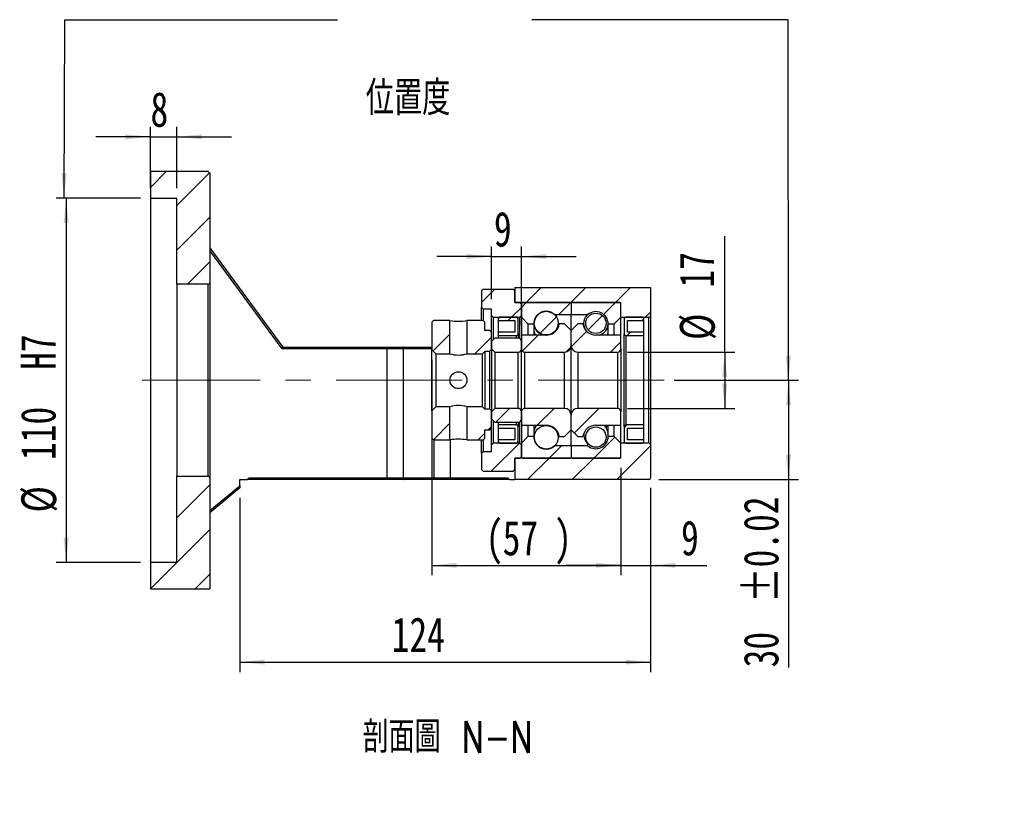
# Model space of a CAD drawing. Header units: millimetres. Extents: x 37 to 281, y 11 to 200.
# Tile 4 of 6: x 182 to 281, y 11 to 90. Entities that reach past the tile are written whole.
import ezdxf

# ---------------------------------------------------------------- set-up
doc = ezdxf.new("R2010")
doc.units = ezdxf.units.MM
doc.linetypes.add('CENTERX2', pattern=[20.32, 12.7, -2.54, 2.54, -2.54])
doc.layers.add('FORMAT', color=7, linetype='Continuous')
doc.styles.add('SLDTEXTSTYLE0', font='TXT', dxfattribs={"width": 0.75, "bigfont": 'bigfont'})
doc.styles.add('SLDTEXTSTYLE1', font='TXT', dxfattribs={"width": 0.75})
doc.dimstyles.new('SLDDIMSTYLE3', dxfattribs={"dimtxt": 3.5, "dimasz": 2.5, "dimexe": 0, "dimexo": 0.0625, "dimgap": 0.875, "dimtad": 1, "dimlfac": 3, "dimrnd": 1e-09, "dimzin": 12, "dimdsep": 46, "dimtxsty": 'SLDTEXTSTYLE1', "dimsah": 1, "dimcen": 0.09, "dimadec": 0, "dimazin": 3, "dimtfac": 1, "dimtofl": 0, "dimtmove": 0, "dimatfit": 3, "dimfxl": 0, "dimfrac": 2, "dimtolj": 1, "dimtzin": 12, "dimarcsym": 0})
doc.dimstyles.new('SLDDIMSTYLE5', dxfattribs={"dimtxt": 3.5, "dimasz": 2.5, "dimexe": 0, "dimexo": 0.0625, "dimgap": 0.875, "dimtad": 1, "dimlfac": 3, "dimrnd": 1e-09, "dimzin": 12, "dimdsep": 46, "dimtxsty": 'SLDTEXTSTYLE1', "dimsah": 1, "dimcen": 0.09, "dimadec": 0, "dimazin": 3, "dimtfac": 1, "dimtmove": 0, "dimatfit": 0, "dimfxl": 0, "dimfrac": 2, "dimtolj": 1, "dimtzin": 12, "dimarcsym": 0})
doc.dimstyles.new('SLDDIMSTYLE6', dxfattribs={"dimtxt": 3.5, "dimasz": 2.5, "dimexe": 0, "dimexo": 0.0625, "dimgap": 0.875, "dimtad": 1, "dimlfac": 3, "dimrnd": 1e-09, "dimzin": 12, "dimdsep": 46, "dimtxsty": 'SLDTEXTSTYLE1', "dimsah": 1, "dimcen": 0.09, "dimadec": 0, "dimazin": 3, "dimtfac": 1, "dimtofl": 0, "dimtmove": 0, "dimatfit": 3, "dimfxl": 0, "dimfrac": 2, "dimtolj": 1, "dimarcsym": 0})
doc.dimstyles.new('SLDDIMSTYLE7', dxfattribs={"dimtxt": 3.5, "dimasz": 2.5, "dimexe": 0, "dimexo": 0.0625, "dimgap": 0.875, "dimtad": 1, "dimlfac": 3, "dimrnd": 1e-09, "dimzin": 12, "dimdsep": 46, "dimtxsty": 'SLDTEXTSTYLE1', "dimsah": 1, "dimcen": 0.09, "dimadec": 0, "dimazin": 3, "dimtol": 1, "dimtp": 0.02, "dimtm": 0.02, "dimtfac": 1, "dimtofl": 0, "dimtmove": 0, "dimatfit": 3, "dimfxl": 0, "dimfrac": 2, "dimtolj": 1, "dimarcsym": 0})

# ---------------------------------------------------------------- blocks, each defined once
blk = doc.blocks.new('_D_10')
at = {"layer": 'FORMAT', "color": 7}
for p, q in [((194.678, 73.386), (194.678, 79.551)), ((197.345, 73.386), (197.345, 79.551)), ((194.678, 78.551), (189.178, 78.551)), ((194.678, 78.551), (197.345, 78.551)), ((197.345, 78.551), (202.845, 78.551))]:
    blk.add_line(p, q, dxfattribs=at)
for points in [[(194.678, 78.551), (192.178, 78.801), (192.178, 78.301)], [(197.345, 78.551), (199.845, 78.301), (199.845, 78.801)]]:
    blk.add_solid(points, dxfattribs=at)
at = {"layer": 'FORMAT', "color": 7, "insert": (194.693, 83.063), "char_height": 3.5, "attachment_point": 1, "style": 'SLDTEXTSTYLE1'}
blk.add_mtext('8', dxfattribs=at)
blk = doc.blocks.new('_D_11')
at = {"layer": 'FORMAT', "color": 7}
for p, q in [((193.678, 72.386), (185.206, 72.386)), ((186.206, 72.386), (186.206, 35.719)), ((193.678, 35.719), (185.206, 35.719))]:
    blk.add_line(p, q, dxfattribs=at)
for points in [[(186.206, 72.386), (185.956, 69.886), (186.456, 69.886)], [(186.206, 35.719), (186.456, 38.219), (185.956, 38.219)]]:
    blk.add_solid(points, dxfattribs=at)
at = {"layer": 'FORMAT', "color": 7, "char_height": 3.5, "attachment_point": 1, "rotation": 90, "style": 'SLDTEXTSTYLE1'}
for s, insert in [('H7', (181.64, 55.092)), ('110', (181.64, 46.021)), ('%%c', (181.694, 40.742))]:
    blk.add_mtext(s, dxfattribs=dict(at, insert=insert))
blk = doc.blocks.new('_D_12')
at = {"layer": 'FORMAT', "color": 7}
for p, q in [((245.011, 43.219), (245.011, 24.683)), ((203.678, 42.219), (203.678, 24.683)), ((203.678, 25.683), (245.011, 25.683))]:
    blk.add_line(p, q, dxfattribs=at)
for points in [[(203.678, 25.683), (206.178, 25.433), (206.178, 25.933)], [(245.011, 25.683), (242.511, 25.933), (242.511, 25.433)]]:
    blk.add_solid(points, dxfattribs=at)
at = {"layer": 'FORMAT', "color": 7, "insert": (218.957, 30.194), "char_height": 3.5, "attachment_point": 1, "style": 'SLDTEXTSTYLE1'}
blk.add_mtext('124', dxfattribs=at)
blk = doc.blocks.new('_D_13')
at = {"layer": 'FORMAT', "color": 7}
for p, q in [((223.011, 56.119), (223.011, 34.418)), ((242.011, 45.219), (242.011, 34.418)), ((223.011, 35.418), (242.011, 35.418))]:
    blk.add_line(p, q, dxfattribs=at)
for points in [[(223.011, 35.418), (225.511, 35.168), (225.511, 35.668)], [(242.011, 35.418), (239.511, 35.668), (239.511, 35.168)]]:
    blk.add_solid(points, dxfattribs=at)
at = {"layer": 'FORMAT', "color": 7, "char_height": 3.5, "attachment_point": 1, "style": 'SLDTEXTSTYLE1'}
for s, insert in [('(', (228.409, 39.93)), ('57', (230.13, 39.93)), (')', (235.302, 39.93))]:
    blk.add_mtext(s, dxfattribs=dict(at, insert=insert))
blk = doc.blocks.new('_D_14')
at = {"layer": 'FORMAT', "color": 7}
for p, q in [((242.011, 45.219), (242.011, 34.418)), ((245.011, 43.219), (245.011, 34.418)), ((242.011, 35.418), (236.511, 35.418)), ((242.011, 35.418), (245.011, 35.418)), ((245.011, 35.418), (250.667, 35.418))]:
    blk.add_line(p, q, dxfattribs=at)
for points in [[(242.011, 35.418), (239.511, 35.668), (239.511, 35.168)], [(245.011, 35.418), (247.511, 35.168), (247.511, 35.668)]]:
    blk.add_solid(points, dxfattribs=at)
at = {"layer": 'FORMAT', "color": 7, "insert": (248.081, 39.93), "char_height": 3.5, "attachment_point": 1, "style": 'SLDTEXTSTYLE1'}
blk.add_mtext('9', dxfattribs=at)
blk = doc.blocks.new('_D_15')
at = {"layer": 'FORMAT', "color": 7}
for p, q in [((252.474, 56.886), (252.474, 68.551)), ((242.678, 56.886), (253.474, 56.886)), ((252.474, 56.886), (252.474, 51.219)), ((242.678, 51.219), (253.474, 51.219))]:
    blk.add_line(p, q, dxfattribs=at)
for points in [[(252.474, 56.886), (252.224, 54.386), (252.724, 54.386)], [(252.474, 51.219), (252.724, 53.719), (252.224, 53.719)]]:
    blk.add_solid(points, dxfattribs=at)
at = {"layer": 'FORMAT', "color": 7, "char_height": 3.5, "attachment_point": 1, "rotation": 90, "style": 'SLDTEXTSTYLE1'}
for s, insert in [('17', (247.909, 63.379)), ('%%c', (247.963, 58.1))]:
    blk.add_mtext(s, dxfattribs=dict(at, insert=insert))
blk = doc.blocks.new('_D_16')
at = {"layer": 'FORMAT', "color": 7}
for p, q in [((247.385, 54.052), (259.885, 54.052)), ((258.885, 54.052), (258.885, 44.052)), ((245.845, 44.052), (259.885, 44.052)), ((258.885, 44.052), (258.885, 25.153))]:
    blk.add_line(p, q, dxfattribs=at)
for points in [[(258.885, 54.052), (258.635, 51.552), (259.135, 51.552)], [(258.885, 44.052), (259.135, 46.552), (258.635, 46.552)]]:
    blk.add_solid(points, dxfattribs=at)
at = {"layer": 'FORMAT', "color": 7, "char_height": 3.5, "attachment_point": 1, "rotation": 90, "style": 'SLDTEXTSTYLE1'}
for s, insert in [('±0.02', (254.374, 31.637)), ('30', (254.374, 25.153))]:
    blk.add_mtext(s, dxfattribs=dict(at, insert=insert))
blk = doc.blocks.new('_D_17')
at = {"layer": 'FORMAT', "color": 7}
for p, q in [((229.011, 62.219), (229.011, 67.502)), ((232.011, 59.586), (232.011, 67.502)), ((229.011, 66.502), (223.511, 66.502)), ((229.011, 66.502), (232.011, 66.502)), ((232.011, 66.502), (237.511, 66.502))]:
    blk.add_line(p, q, dxfattribs=at)
for points in [[(229.011, 66.502), (226.511, 66.752), (226.511, 66.252)], [(232.011, 66.502), (234.511, 66.252), (234.511, 66.752)]]:
    blk.add_solid(points, dxfattribs=at)
at = {"layer": 'FORMAT', "color": 7, "insert": (229.248, 71.014), "char_height": 3.5, "attachment_point": 1, "style": 'SLDTEXTSTYLE1'}
blk.add_mtext('9', dxfattribs=at)

msp = doc.modelspace()

# ---------------------------------------------------------------- hatches: boundary and pattern name
at = {"layer": 'FORMAT', "linetype": 'Continuous', "lineweight": 18}
h = msp.add_hatch(dxfattribs=at)
h.set_pattern_fill('ANSI31', color=256, style=0)
edge = h.paths.add_edge_path(flags=0)
edge.add_arc((200.5113, 63.8855), 0.1667, 270, 360)
edge.add_line((200.678, 63.8855), (200.678, 74.8855))
edge.add_line((200.678, 74.8855), (200.5113, 75.0522))
edge.add_line((200.5113, 75.0522), (194.678, 75.0522))
edge.add_line((194.678, 75.0522), (194.678, 72.3855))
edge.add_line((194.678, 72.3855), (197.3447, 72.3855))
edge.add_line((197.3447, 72.3855), (197.3447, 63.7188))
edge.add_line((197.3447, 63.7188), (200.5113, 63.7188))
h = msp.add_hatch(dxfattribs=at)
h.set_pattern_fill('ANSI31', color=256, style=0)
h.paths.add_polyline_path([(229.0113, 60.5522), (229.178, 60.3855), (231.8447, 60.3855), (232.0113, 60.5522), (232.0113, 61.7188), (231.8447, 61.8855), (231.3447, 61.8855), (231.3447, 63.0522), (231.178, 63.2188), (228.178, 63.2188), (228.0113, 63.0522), (228.0113, 61.3855), (228.178, 61.2188), (229.0113, 61.2188)], flags=0)
h = msp.add_hatch(dxfattribs=at)
h.set_pattern_fill('ANSI31', color=256, style=0)
edge = h.paths.add_edge_path(flags=0)
edge.add_line((245.0113, 60.5522), (245.0113, 63.3855))
edge.add_line((245.0113, 63.3855), (231.3447, 63.3855))
edge.add_line((231.3447, 63.3855), (231.3447, 61.8855))
edge.add_line((231.3447, 61.8855), (242.0113, 61.8855))
edge.add_line((242.0113, 61.8855), (242.0113, 60.3855))
edge.add_line((242.0113, 60.3855), (244.8447, 60.3855))
edge.add_arc((244.8447, 60.5522), 0.1667, 270, 360)
h = msp.add_hatch(dxfattribs=at)
h.set_pattern_fill('ANSI31', color=256, style=0)
edge = h.paths.add_edge_path(flags=0)
edge.add_line((236.9113, 61.8855), (232.1113, 61.8855))
edge.add_arc((232.1113, 61.7855), 0.1, 90, 180)
edge.add_line((232.0113, 61.7855), (232.0113, 60.3855))
edge.add_line((232.0113, 60.3855), (232.678, 59.7188))
edge.add_line((232.678, 59.7188), (233.278, 59.7188))
edge.add_arc((234.5113, 59.7188), 1.2333, 49.179109, 180, ccw=False)
edge.add_line((235.3176, 60.6522), (237.0113, 60.6522))
edge.add_line((237.0113, 60.6522), (237.0113, 61.7855))
edge.add_arc((236.9113, 61.7855), 0.1, 0, 90)
h = msp.add_hatch(dxfattribs=at)
h.set_pattern_fill('ANSI31', color=256, style=0)
edge = h.paths.add_edge_path(flags=0)
edge.add_line((242.0113, 60.3855), (242.0113, 61.7855))
edge.add_arc((241.9113, 61.7855), 0.1, 0, 90)
edge.add_line((241.9113, 61.8855), (237.1113, 61.8855))
edge.add_arc((237.1113, 61.7855), 0.1, 90, 180)
edge.add_line((237.0113, 61.7855), (237.0113, 60.6522))
edge.add_line((237.0113, 60.6522), (238.7051, 60.6522))
edge.add_arc((239.5113, 59.7188), 1.2333, 0, 130.820891, ccw=False)
edge.add_line((240.7447, 59.7188), (241.3447, 59.7188))
edge.add_line((241.3447, 59.7188), (242.0113, 60.3855))
h = msp.add_hatch(dxfattribs=at)
h.set_pattern_fill('ANSI31', color=256, style=0)
edge = h.paths.add_edge_path(flags=0)
edge.add_arc((234.5113, 59.8134), 1.2076, 0, 360)
h = msp.add_hatch(dxfattribs=at)
h.set_pattern_fill('ANSI31', color=256, style=0)
edge = h.paths.add_edge_path(flags=0)
edge.add_arc((239.5113, 59.7778), 1.0247, 0, 360)
h = msp.add_hatch(dxfattribs=at)
h.set_pattern_fill('ANSI31', color=256, style=0)
h.paths.add_polyline_path([(223.178, 60.0522), (223.0113, 59.8855), (223.0113, 57.1188), (223.4113, 56.7188), (224.828, 56.7188), (224.828, 60.0522)], flags=0)
h = msp.add_hatch(dxfattribs=at)
h.set_pattern_fill('ANSI31', color=256, style=0)
h.paths.add_polyline_path([(229.0113, 58.8855), (228.8447, 59.0522), (228.3447, 59.0522), (228.3447, 59.8855), (228.178, 60.0522), (226.528, 60.0522), (226.528, 56.7188), (228.1113, 56.7188), (228.3447, 56.9522), (228.3447, 56.9688), (228.8447, 56.9688), (229.0113, 57.1355)], flags=0)
h = msp.add_hatch(dxfattribs=at)
h.set_pattern_fill('ANSI31', color=256, style=0)
edge = h.paths.add_edge_path(flags=0)
edge.add_line((229.678, 60.0522), (231.3447, 60.0522))
edge.add_line((231.3447, 60.0522), (231.3447, 58.8855))
edge.add_line((231.3447, 58.8855), (229.678, 58.8855))
edge.add_line((229.678, 58.8855), (229.678, 58.5522))
edge.add_line((229.678, 58.5522), (231.5113, 58.5522))
edge.add_arc((231.5113, 58.7188), 0.1667, 270, 360)
edge.add_line((231.678, 58.7188), (231.678, 60.2188))
edge.add_arc((231.5113, 60.2188), 0.1667, 0, 90)
edge.add_line((231.5113, 60.3855), (229.8447, 60.3855))
edge.add_arc((229.8447, 60.2188), 0.1667, 90, 180)
edge.add_line((229.678, 60.2188), (229.678, 60.0522))
h = msp.add_hatch(dxfattribs=at)
h.set_pattern_fill('ANSI31', color=256, style=0)
edge = h.paths.add_edge_path(flags=0)
edge.add_line((237.0113, 57.5522), (237.0113, 59.0522))
edge.add_line((237.0113, 59.0522), (236.3447, 59.7188))
edge.add_line((236.3447, 59.7188), (235.8296, 59.7188))
edge.add_arc((234.5113, 59.9188), 1.3333, 270, 351.373073, ccw=False)
edge.add_line((234.5113, 58.5855), (232.0113, 58.5855))
edge.add_line((232.0113, 58.5855), (232.0113, 57.2188))
edge.add_arc((232.3447, 57.2188), 0.3333, 180, 270)
edge.add_line((232.3447, 56.8855), (236.3447, 56.8855))
edge.add_arc((236.3447, 57.5522), 0.6667, 270, 360)
h = msp.add_hatch(dxfattribs=at)
h.set_pattern_fill('ANSI31', color=256, style=0)
edge = h.paths.add_edge_path(flags=0)
edge.add_line((238.1931, 59.7188), (237.678, 59.7188))
edge.add_line((237.678, 59.7188), (237.0113, 59.0522))
edge.add_line((237.0113, 59.0522), (237.0113, 57.5522))
edge.add_arc((237.678, 57.5522), 0.6667, 180, 270)
edge.add_line((237.678, 56.8855), (241.678, 56.8855))
edge.add_arc((241.678, 57.2188), 0.3333, 270, 360)
edge.add_line((242.0113, 57.2188), (242.0113, 58.5855))
edge.add_line((242.0113, 58.5855), (239.5113, 58.5855))
edge.add_arc((239.5113, 59.9188), 1.3333, 188.626927, 270, ccw=False)
h = msp.add_hatch(dxfattribs=at)
h.set_pattern_fill('ANSI31', color=256, style=0)
edge = h.paths.add_edge_path(flags=0)
edge.add_line((244.3447, 58.8855), (242.678, 58.8855))
edge.add_line((242.678, 58.8855), (242.678, 60.0522))
edge.add_line((242.678, 60.0522), (244.3447, 60.0522))
edge.add_line((244.3447, 60.0522), (244.3447, 60.2188))
edge.add_arc((244.178, 60.2188), 0.1667, 0, 90)
edge.add_line((244.178, 60.3855), (242.5113, 60.3855))
edge.add_arc((242.5113, 60.2188), 0.1667, 90, 180)
edge.add_line((242.3447, 60.2188), (242.3447, 58.7188))
edge.add_arc((242.5113, 58.7188), 0.1667, 180, 270)
edge.add_line((242.5113, 58.5522), (244.3447, 58.5522))
edge.add_line((244.3447, 58.5522), (244.3447, 58.8855))
h = msp.add_hatch(dxfattribs=at)
h.set_pattern_fill('ANSI31', color=256, style=0)
edge = h.paths.add_edge_path(flags=0)
edge.add_line((229.0113, 57.2188), (229.3447, 56.8855))
edge.add_line((229.3447, 56.8855), (231.678, 56.8855))
edge.add_arc((231.678, 57.2188), 0.3333, 270, 360)
edge.add_line((232.0113, 57.2188), (232.0113, 57.9355))
edge.add_arc((231.678, 57.9355), 0.3333, 0, 90)
edge.add_line((231.678, 58.2688), (229.3447, 58.2688))
edge.add_line((229.3447, 58.2688), (229.0113, 57.9355))
edge.add_line((229.0113, 57.9355), (229.0113, 57.2188))
h = msp.add_hatch(dxfattribs=at)
h.set_pattern_fill('ANSI31', color=256, style=0)
h.paths.add_polyline_path([(223.0113, 48.2188), (223.178, 48.0522), (224.828, 48.0522), (224.828, 51.3855), (223.4113, 51.3855), (223.0113, 50.9855)], flags=0)
h = msp.add_hatch(dxfattribs=at)
h.set_pattern_fill('ANSI31', color=256, style=0)
h.paths.add_polyline_path([(228.178, 48.0522), (228.3447, 48.2188), (228.3447, 49.0522), (228.8447, 49.0522), (229.0113, 49.2188), (229.0113, 50.9688), (228.8447, 51.1355), (228.3447, 51.1355), (228.3447, 51.1522), (228.1113, 51.3855), (226.528, 51.3855), (226.528, 48.0522)], flags=0)
h = msp.add_hatch(dxfattribs=at)
h.set_pattern_fill('ANSI31', color=256, style=0)
edge = h.paths.add_edge_path(flags=0)
edge.add_line((229.3447, 51.2188), (229.0113, 50.8855))
edge.add_line((229.0113, 50.8855), (229.0113, 50.1688))
edge.add_line((229.0113, 50.1688), (229.3447, 49.8355))
edge.add_line((229.3447, 49.8355), (231.678, 49.8355))
edge.add_arc((231.678, 50.1688), 0.3333, 270, 360)
edge.add_line((232.0113, 50.1688), (232.0113, 50.8855))
edge.add_arc((231.678, 50.8855), 0.3333, 0, 90)
edge.add_line((231.678, 51.2188), (229.3447, 51.2188))
h = msp.add_hatch(dxfattribs=at)
h.set_pattern_fill('ANSI31', color=256, style=0)
edge = h.paths.add_edge_path(flags=0)
edge.add_line((235.8296, 48.3855), (236.3447, 48.3855))
edge.add_line((236.3447, 48.3855), (237.0113, 49.0522))
edge.add_line((237.0113, 49.0522), (237.0113, 50.5522))
edge.add_arc((236.3447, 50.5522), 0.6667, 0, 90)
edge.add_line((236.3447, 51.2188), (232.3447, 51.2188))
edge.add_arc((232.3447, 50.8855), 0.3333, 90, 180)
edge.add_line((232.0113, 50.8855), (232.0113, 49.5188))
edge.add_line((232.0113, 49.5188), (234.5113, 49.5188))
edge.add_arc((234.5113, 48.1855), 1.3333, 8.626927, 90, ccw=False)
h = msp.add_hatch(dxfattribs=at)
h.set_pattern_fill('ANSI31', color=256, style=0)
edge = h.paths.add_edge_path(flags=0)
edge.add_line((237.0113, 50.5522), (237.0113, 49.0522))
edge.add_line((237.0113, 49.0522), (237.678, 48.3855))
edge.add_line((237.678, 48.3855), (238.1931, 48.3855))
edge.add_arc((239.5113, 48.1855), 1.3333, 90, 171.373073, ccw=False)
edge.add_line((239.5113, 49.5188), (242.0113, 49.5188))
edge.add_line((242.0113, 49.5188), (242.0113, 50.8855))
edge.add_arc((241.678, 50.8855), 0.3333, 0, 90)
edge.add_line((241.678, 51.2188), (237.678, 51.2188))
edge.add_arc((237.678, 50.5522), 0.6667, 90, 180)
h = msp.add_hatch(dxfattribs=at)
h.set_pattern_fill('ANSI31', color=256, style=0)
edge = h.paths.add_edge_path(flags=0)
edge.add_line((229.678, 49.2188), (231.3447, 49.2188))
edge.add_line((231.3447, 49.2188), (231.3447, 48.0522))
edge.add_line((231.3447, 48.0522), (229.678, 48.0522))
edge.add_line((229.678, 48.0522), (229.678, 47.8855))
edge.add_arc((229.8447, 47.8855), 0.1667, 180, 270)
edge.add_line((229.8447, 47.7188), (231.5113, 47.7188))
edge.add_arc((231.5113, 47.8855), 0.1667, 270, 360)
edge.add_line((231.678, 47.8855), (231.678, 49.3855))
edge.add_arc((231.5113, 49.3855), 0.1667, 0, 90)
edge.add_line((231.5113, 49.5522), (229.678, 49.5522))
edge.add_line((229.678, 49.5522), (229.678, 49.2188))
h = msp.add_hatch(dxfattribs=at)
h.set_pattern_fill('ANSI31', color=256, style=0)
edge = h.paths.add_edge_path(flags=0)
edge.add_line((244.3447, 48.0522), (242.678, 48.0522))
edge.add_line((242.678, 48.0522), (242.678, 49.2188))
edge.add_line((242.678, 49.2188), (244.3447, 49.2188))
edge.add_line((244.3447, 49.2188), (244.3447, 49.5522))
edge.add_line((244.3447, 49.5522), (242.5113, 49.5522))
edge.add_arc((242.5113, 49.3855), 0.1667, 90, 180)
edge.add_line((242.3447, 49.3855), (242.3447, 47.8855))
edge.add_arc((242.5113, 47.8855), 0.1667, 180, 270)
edge.add_line((242.5113, 47.7188), (244.178, 47.7188))
edge.add_arc((244.178, 47.8855), 0.1667, 270, 360)
edge.add_line((244.3447, 47.8855), (244.3447, 48.0522))
h = msp.add_hatch(dxfattribs=at)
h.set_pattern_fill('ANSI31', color=256, style=0)
edge = h.paths.add_edge_path(flags=0)
edge.add_arc((234.5113, 48.291), 1.2076, 0, 360)
h = msp.add_hatch(dxfattribs=at)
h.set_pattern_fill('ANSI31', color=256, style=0)
edge = h.paths.add_edge_path(flags=0)
edge.add_arc((239.5113, 48.3265), 1.0247, 0, 360)
h = msp.add_hatch(dxfattribs=at)
h.set_pattern_fill('ANSI31', color=256, style=0)
h.paths.add_polyline_path([(229.178, 47.7188), (229.0113, 47.5522), (229.0113, 46.8855), (228.178, 46.8855), (228.0113, 46.7188), (228.0113, 45.0522), (228.178, 44.8855), (231.178, 44.8855), (231.3447, 45.0522), (231.3447, 46.2188), (231.8447, 46.2188), (232.0113, 46.3855), (232.0113, 47.5522), (231.8447, 47.7188)], flags=0)
h = msp.add_hatch(dxfattribs=at)
h.set_pattern_fill('ANSI31', color=256, style=0)
edge = h.paths.add_edge_path(flags=0)
edge.add_line((245.0113, 44.2188), (245.0113, 47.5522))
edge.add_arc((244.8447, 47.5522), 0.1667, 0, 90)
edge.add_line((244.8447, 47.7188), (242.0113, 47.7188))
edge.add_line((242.0113, 47.7188), (242.0113, 46.2188))
edge.add_line((242.0113, 46.2188), (231.3447, 46.2188))
edge.add_line((231.3447, 46.2188), (231.3447, 44.0522))
edge.add_line((231.3447, 44.0522), (244.8447, 44.0522))
edge.add_arc((244.8447, 44.2188), 0.1667, 270, 360)
h = msp.add_hatch(dxfattribs=at)
h.set_pattern_fill('ANSI31', color=256, style=0)
edge = h.paths.add_edge_path(flags=0)
edge.add_line((232.0113, 47.7188), (232.0113, 46.3188))
edge.add_arc((232.1113, 46.3188), 0.1, 180, 270)
edge.add_line((232.1113, 46.2188), (236.9113, 46.2188))
edge.add_arc((236.9113, 46.3188), 0.1, 270, 360)
edge.add_line((237.0113, 46.3188), (237.0113, 47.4522))
edge.add_line((237.0113, 47.4522), (235.3176, 47.4522))
edge.add_arc((234.5113, 48.3855), 1.2333, 180, 310.820891, ccw=False)
edge.add_line((233.278, 48.3855), (232.678, 48.3855))
edge.add_line((232.678, 48.3855), (232.0113, 47.7188))
h = msp.add_hatch(dxfattribs=at)
h.set_pattern_fill('ANSI31', color=256, style=0)
edge = h.paths.add_edge_path(flags=0)
edge.add_line((237.1113, 46.2188), (241.9113, 46.2188))
edge.add_arc((241.9113, 46.3188), 0.1, 270, 360)
edge.add_line((242.0113, 46.3188), (242.0113, 47.7188))
edge.add_line((242.0113, 47.7188), (241.3447, 48.3855))
edge.add_line((241.3447, 48.3855), (240.7447, 48.3855))
edge.add_arc((239.5113, 48.3855), 1.2333, 229.179109, 360, ccw=False)
edge.add_line((238.7051, 47.4522), (237.0113, 47.4522))
edge.add_line((237.0113, 47.4522), (237.0113, 46.3188))
edge.add_arc((237.1113, 46.3188), 0.1, 180, 270)
h = msp.add_hatch(dxfattribs=at)
h.set_pattern_fill('ANSI31', color=256, style=0)
edge = h.paths.add_edge_path(flags=0)
edge.add_line((200.5113, 44.3855), (197.3447, 44.3855))
edge.add_line((197.3447, 44.3855), (197.3447, 35.7188))
edge.add_line((197.3447, 35.7188), (194.678, 35.7188))
edge.add_line((194.678, 35.7188), (194.678, 33.0522))
edge.add_line((194.678, 33.0522), (200.678, 33.0522))
edge.add_line((200.678, 33.0522), (200.678, 44.2188))
edge.add_arc((200.5113, 44.2188), 0.1667, 0, 90)

# ---------------------------------------------------------------- linework, layer by layer
at = {"color": 7, "linetype": 'Continuous', "lineweight": 25}
for p, q in [((194.678, 75.0522), (194.678, 72.3855)), ((200.5113, 75.0522), (194.678, 75.0522)), ((200.5113, 75.0522), (200.678, 74.8855)), ((200.678, 74.8855), (200.678, 63.8855)), ((194.678, 72.3855), (197.3447, 72.3855)), ((194.678, 72.3855), (194.678, 35.7188)), ((197.3447, 63.7188), (197.3447, 72.3855)), ((200.678, 67.3855), (208.0113, 57.3855)), ((207.9269, 57.2188), (200.678, 67.1037)), ((200.5113, 63.7188), (197.3447, 63.7188)), ((197.3447, 63.7188), (197.3447, 44.3855)), ((200.5113, 44.3855), (200.5113, 63.7188)), ((200.678, 63.8855), (200.678, 44.2188)), ((228.0113, 63.0522), (228.178, 63.2188)), ((228.0113, 63.0522), (228.0113, 61.3855)), ((228.178, 63.2188), (231.178, 63.2188)), ((231.178, 63.2188), (231.3447, 63.0522)), ((231.3447, 63.3855), (231.3447, 61.8855)), ((231.3447, 63.3855), (245.0113, 63.3855)), ((231.3447, 61.8855), (231.3447, 63.0522)), ((245.0113, 63.3855), (245.0113, 60.5522)), ((231.8447, 61.8855), (231.3447, 61.8855)), ((231.3447, 61.8855), (242.0113, 61.8855)), ((231.8447, 61.8855), (232.0113, 61.7188)), ((232.0113, 61.7855), (232.0113, 60.3855)), ((232.0113, 60.5522), (232.0113, 61.7188)), ((236.9113, 61.8855), (232.1113, 61.8855)), ((237.0113, 61.7855), (237.0113, 60.6522)), ((241.9113, 61.8855), (237.1113, 61.8855)), ((242.0113, 60.3855), (242.0113, 61.8855)), ((242.0113, 60.3855), (242.0113, 61.7855)), ((228.178, 61.2188), (228.0113, 61.3855)), ((228.0113, 60.0522), (228.0113, 61.3855)), ((229.0113, 61.2188), (228.178, 61.2188)), ((228.178, 61.2188), (228.178, 60.0522)), ((229.0113, 60.5522), (229.0113, 61.2188)), ((229.178, 60.3855), (229.0113, 60.5522)), ((229.0113, 58.8855), (229.0113, 60.5522)), ((232.0113, 60.5522), (231.8447, 60.3855)), ((235.3176, 60.6522), (237.0113, 60.6522)), ((237.0113, 60.6522), (238.7051, 60.6522)), ((237.0113, 59.0522), (237.0113, 60.6522)), ((238.7051, 60.6435), (238.7051, 60.6522)), ((245.0113, 60.5522), (245.0113, 47.5522)), ((223.0113, 59.8855), (223.178, 60.0522)), ((223.0113, 59.8855), (223.0113, 57.1188)), ((224.828, 60.0522), (223.178, 60.0522)), ((224.828, 56.7188), (224.828, 60.0522)), ((226.528, 60.0522), (226.528, 56.7188)), ((228.178, 60.0522), (226.528, 60.0522)), ((228.178, 60.0522), (228.3447, 59.8855)), ((228.3447, 59.0522), (228.3447, 59.8855)), ((229.178, 60.3855), (231.8447, 60.3855)), ((229.178, 60.3855), (229.178, 58.1022)), ((229.678, 60.2188), (229.678, 60.0522)), ((229.678, 60.0522), (231.3447, 60.0522)), ((229.678, 60.0522), (229.678, 58.8855)), ((231.5113, 60.3855), (229.8447, 60.3855)), ((231.3447, 60.0522), (231.3447, 58.8855)), ((231.678, 58.7188), (231.678, 60.2188)), ((231.8447, 58.2242), (231.8447, 60.3855)), ((232.0113, 60.3855), (232.678, 59.7188)), ((232.0113, 60.3855), (232.0113, 58.5855)), ((232.678, 59.7188), (233.278, 59.7188)), ((232.678, 59.7188), (232.678, 58.5855)), ((233.278, 59.7188), (233.278, 58.5855)), ((236.3447, 59.7188), (235.8296, 59.7188)), ((237.0113, 59.0522), (236.3447, 59.7188)), ((237.678, 59.7188), (237.0113, 59.0522)), ((238.1931, 59.7188), (237.678, 59.7188)), ((240.7447, 59.7188), (241.3447, 59.7188)), ((240.7447, 58.5855), (240.7447, 59.7188)), ((241.3447, 59.7188), (242.0113, 60.3855)), ((241.3447, 58.5855), (241.3447, 59.7188)), ((242.0113, 58.5855), (242.0113, 60.3855)), ((242.0113, 60.3855), (244.8447, 60.3855)), ((242.3447, 60.2188), (242.3447, 58.7188)), ((244.178, 60.3855), (242.5113, 60.3855)), ((242.678, 60.0522), (244.3447, 60.0522)), ((242.678, 58.8855), (242.678, 60.0522)), ((244.3447, 60.0522), (244.3447, 60.2188)), ((244.3447, 58.8855), (244.3447, 60.0522)), ((244.8447, 47.7188), (244.8447, 60.3855)), ((228.8447, 59.0522), (228.3447, 59.0522)), ((228.8447, 59.0522), (229.0113, 58.8855)), ((229.0113, 57.1355), (229.0113, 58.8855)), ((229.678, 58.8855), (229.678, 58.5522)), ((231.3447, 58.8855), (229.678, 58.8855)), ((229.678, 58.5522), (231.5113, 58.5522)), ((229.678, 58.5522), (229.678, 58.2688)), ((231.678, 58.7188), (231.678, 58.2688)), ((232.0113, 58.5855), (232.0113, 57.2188)), ((234.5113, 58.5855), (232.0113, 58.5855)), ((237.0113, 57.5522), (237.0113, 59.0522)), ((238.3563, 59.3454), (238.3365, 59.2883)), ((242.0113, 58.5855), (239.5113, 58.5855)), ((242.0113, 57.2188), (242.0113, 58.5855)), ((242.3447, 49.3855), (242.3447, 58.7188)), ((242.5113, 58.5522), (244.3447, 58.5522)), ((242.5113, 58.5522), (242.5113, 49.5522)), ((244.3447, 58.8855), (242.678, 58.8855)), ((244.3447, 58.5522), (244.3447, 58.8855)), ((244.3447, 49.5522), (244.3447, 58.5522)), ((229.0113, 57.9355), (229.3447, 58.2688)), ((229.0113, 57.9355), (229.0113, 57.2188)), ((231.678, 58.2688), (229.3447, 58.2688)), ((232.0113, 57.2188), (232.0113, 57.9355)), ((237.0113, 50.5522), (237.0113, 57.5522)), ((218.4938, 57.2188), (207.9269, 57.2188)), ((208.0113, 57.3855), (218.4938, 57.3855)), ((218.4938, 57.3855), (218.4938, 57.2188)), ((218.4938, 57.3855), (220.2084, 57.3855)), ((220.1268, 57.2188), (218.4938, 57.2188)), ((218.4938, 44.2188), (218.4938, 57.2188)), ((220.1268, 57.2188), (220.1268, 44.2188)), ((220.2084, 57.3855), (223.0113, 57.3855)), ((223.4113, 56.7188), (223.0113, 57.1188)), ((223.0113, 50.9855), (223.0113, 57.1188)), ((223.4113, 56.7188), (223.4113, 51.3855)), ((223.4113, 56.7188), (224.828, 56.7188)), ((226.528, 56.7188), (228.1113, 56.7188)), ((228.3447, 56.9522), (228.1113, 56.7188)), ((228.1113, 51.3855), (228.1113, 56.7188)), ((228.3447, 56.9688), (228.8447, 56.9688)), ((228.3447, 56.9522), (228.3447, 56.9688)), ((228.3447, 56.9522), (228.3447, 51.1522)), ((229.0113, 57.1355), (228.8447, 56.9688)), ((228.8447, 51.1355), (228.8447, 56.9688)), ((229.3447, 56.8855), (229.0113, 57.2188)), ((229.0113, 57.1355), (229.0113, 50.9688)), ((229.3447, 56.8855), (231.678, 56.8855)), ((229.3447, 56.8855), (229.3447, 51.2188)), ((231.678, 51.2188), (231.678, 56.8855)), ((232.0113, 50.8855), (232.0113, 57.2188)), ((232.3447, 56.8855), (236.3447, 56.8855)), ((232.3447, 51.2188), (232.3447, 56.8855)), ((236.3447, 51.2188), (236.3447, 56.8855)), ((237.678, 56.8855), (241.678, 56.8855)), ((237.678, 56.8855), (237.678, 51.2188)), ((241.678, 56.8855), (241.678, 51.2188)), ((242.0113, 57.2188), (242.0113, 50.8855)), ((223.0113, 50.9855), (223.4113, 51.3855)), ((223.0113, 50.9855), (223.0113, 48.2188)), ((224.828, 51.3855), (223.4113, 51.3855)), ((224.828, 48.0522), (224.828, 51.3855)), ((228.1113, 51.3855), (226.528, 51.3855)), ((226.528, 51.3855), (226.528, 48.0522)), ((228.1113, 51.3855), (228.3447, 51.1522)), ((228.3447, 51.1355), (228.3447, 51.1522)), ((228.8447, 51.1355), (228.3447, 51.1355)), ((228.8447, 51.1355), (229.0113, 50.9688)), ((229.0113, 50.8855), (229.3447, 51.2188)), ((229.0113, 49.2188), (229.0113, 50.9688)), ((229.0113, 50.8855), (229.0113, 50.1688)), ((231.678, 51.2188), (229.3447, 51.2188)), ((232.0113, 50.8855), (232.0113, 49.5188)), ((232.0113, 50.1688), (232.0113, 50.8855)), ((236.3447, 51.2188), (232.3447, 51.2188)), ((237.0113, 49.0522), (237.0113, 50.5522)), ((241.678, 51.2188), (237.678, 51.2188)), ((242.0113, 49.5188), (242.0113, 50.8855)), ((229.3447, 49.8355), (229.0113, 50.1688)), ((229.178, 50.0022), (229.178, 47.7188)), ((229.3447, 49.8355), (231.678, 49.8355)), ((229.678, 49.8355), (229.678, 49.5522)), ((229.678, 49.5522), (229.678, 49.2188)), ((231.5113, 49.5522), (229.678, 49.5522)), ((231.678, 49.8355), (231.678, 49.3855)), ((231.8447, 47.7188), (231.8447, 49.8802)), ((244.3447, 49.5522), (242.5113, 49.5522)), ((244.3447, 49.2188), (244.3447, 49.5522)), ((228.3447, 49.0522), (228.8447, 49.0522)), ((228.3447, 48.2188), (228.3447, 49.0522)), ((229.0113, 49.2188), (228.8447, 49.0522)), ((229.0113, 47.5522), (229.0113, 49.2188)), ((229.678, 49.2188), (231.3447, 49.2188)), ((229.678, 49.2188), (229.678, 48.0522)), ((231.3447, 49.2188), (231.3447, 48.0522)), ((231.678, 47.8855), (231.678, 49.3855)), ((232.0113, 49.5188), (234.5113, 49.5188)), ((232.0113, 49.5188), (232.0113, 47.7188)), ((232.678, 49.5188), (232.678, 48.3855)), ((233.278, 49.5188), (233.278, 48.3855)), ((236.3447, 48.3855), (237.0113, 49.0522)), ((237.0113, 47.4522), (237.0113, 49.0522)), ((237.0113, 49.0522), (237.678, 48.3855)), ((239.5113, 49.5188), (242.0113, 49.5188)), ((240.7447, 48.3855), (240.7447, 49.5188)), ((241.3447, 48.3855), (241.3447, 49.5188)), ((242.0113, 47.7188), (242.0113, 49.5188)), ((242.3447, 49.3855), (242.3447, 47.8855)), ((242.678, 49.2188), (244.3447, 49.2188)), ((242.678, 48.0522), (242.678, 49.2188)), ((244.3447, 48.0522), (244.3447, 49.2188)), ((223.178, 48.0522), (223.0113, 48.2188)), ((223.178, 48.0522), (224.828, 48.0522)), ((226.528, 48.0522), (228.178, 48.0522)), ((228.0113, 46.7188), (228.0113, 48.0522)), ((228.3447, 48.2188), (228.178, 48.0522)), ((228.178, 48.0522), (228.178, 46.8855)), ((229.0113, 47.5522), (229.178, 47.7188)), ((231.8447, 47.7188), (229.178, 47.7188)), ((229.678, 48.0522), (229.678, 47.8855)), ((231.3447, 48.0522), (229.678, 48.0522)), ((229.8447, 47.7188), (231.5113, 47.7188)), ((231.8447, 47.7188), (232.0113, 47.5522)), ((232.678, 48.3855), (232.0113, 47.7188)), ((232.0113, 47.7188), (232.0113, 46.3188)), ((233.278, 48.3855), (232.678, 48.3855)), ((235.8296, 48.3855), (236.3447, 48.3855)), ((237.678, 48.3855), (238.1931, 48.3855)), ((238.7051, 47.4522), (238.7051, 47.6763)), ((241.3447, 48.3855), (240.7447, 48.3855)), ((242.0113, 47.7188), (241.3447, 48.3855)), ((242.0113, 46.3188), (242.0113, 47.7188)), ((242.0113, 46.2188), (242.0113, 47.7188)), ((244.8447, 47.7188), (242.0113, 47.7188)), ((242.5113, 47.7188), (244.178, 47.7188)), ((244.3447, 48.0522), (242.678, 48.0522)), ((244.3447, 47.8855), (244.3447, 48.0522)), ((228.0113, 46.7188), (228.178, 46.8855)), ((228.0113, 46.7188), (228.0113, 45.0522)), ((228.178, 46.8855), (229.0113, 46.8855)), ((229.0113, 46.8855), (229.0113, 47.5522)), ((232.0113, 46.3855), (232.0113, 47.5522)), ((237.0113, 47.4522), (235.3176, 47.4522)), ((237.0113, 47.4522), (237.0113, 46.3188)), ((238.7051, 47.4522), (237.0113, 47.4522)), ((245.0113, 47.5522), (245.0113, 44.2188)), ((231.3447, 46.2188), (231.8447, 46.2188)), ((231.3447, 45.0522), (231.3447, 46.2188)), ((231.3447, 46.2188), (231.3447, 44.0522)), ((242.0113, 46.2188), (231.3447, 46.2188)), ((232.0113, 46.3855), (231.8447, 46.2188)), ((232.1113, 46.2188), (236.9113, 46.2188)), ((237.1113, 46.2188), (241.9113, 46.2188)), ((228.178, 44.8855), (228.0113, 45.0522)), ((228.178, 44.8855), (231.178, 44.8855)), ((231.3447, 45.0522), (231.178, 44.8855)), ((197.3447, 35.7188), (197.3447, 44.3855)), ((197.3447, 44.3855), (200.5113, 44.3855)), ((200.678, 44.2188), (200.678, 33.0522)), ((203.678, 43.4358), (203.678, 44.0522)), ((203.678, 44.0522), (204.4177, 44.0522)), ((204.4177, 44.0522), (204.6177, 44.2188)), ((204.678, 44.0522), (204.4177, 44.0522)), ((204.6177, 44.2188), (218.4938, 44.2188)), ((218.4938, 44.0522), (204.678, 44.0522)), ((218.4938, 44.2188), (220.1268, 44.2188)), ((218.4938, 44.2188), (218.4938, 44.0522)), ((220.2084, 44.0522), (218.4938, 44.0522)), ((220.1268, 44.2188), (223.2293, 44.2188)), ((223.1476, 44.0522), (220.2084, 44.0522)), ((224.8622, 44.0522), (223.1476, 44.0522)), ((223.2293, 44.2188), (224.8622, 44.2188)), ((224.8622, 44.2188), (224.8622, 44.0522)), ((224.8622, 44.2188), (230.678, 44.2188)), ((230.8447, 44.0522), (224.8622, 44.0522)), ((230.8447, 44.0522), (231.3447, 44.0522)), ((244.8447, 44.0522), (231.3447, 44.0522)), ((200.678, 40.9358), (203.678, 43.4358)), ((203.678, 43.2188), (200.678, 40.7188)), ((203.678, 43.4358), (203.678, 43.2188)), ((194.678, 35.7188), (194.678, 33.0522)), ((197.3447, 35.7188), (194.678, 35.7188)), ((194.678, 33.0522), (200.678, 33.0522))]:
    msp.add_line(p, q, dxfattribs=at)
at = {"color": 8, "linetype": 'Continuous', "lineweight": 25}
for p, q in [((231.5113, 58.2688), (231.5113, 58.5522)), ((223.0113, 57.2188), (220.1268, 57.2188)), ((231.5113, 49.5522), (231.5113, 49.8355)), ((223.2293, 44.2188), (223.2293, 48.0522)), ((224.8622, 48.0568), (224.8622, 44.2188))]:
    msp.add_line(p, q, dxfattribs=at)
at = {"color": 7, "linetype": 'Continuous', "lineweight": 25, "flags": 128}
for points in [[(235.7233, 59.3629), (235.721, 59.3747), (235.697, 59.4737)], [(240.7004, 58.5855), (240.721, 58.6724), (240.7435, 58.8587)], [(208.0113, 57.3855), (208.0101, 57.383), (208.0063, 57.3755), (208, 57.3632), (207.9916, 57.3465), (207.9812, 57.326), (207.9691, 57.3022), (207.9558, 57.2758), (207.9416, 57.2478), (207.9269, 57.2188)], [(220.2084, 57.3855), (220.1925, 57.3823), (220.1772, 57.3728), (220.163, 57.3574), (220.1507, 57.3367), (220.1405, 57.3114), (220.133, 57.2826), (220.1283, 57.2514), (220.1268, 57.2188)], [(235.7079, 48.4538), (235.721, 48.5121), (235.7433, 48.6954)], [(240.5436, 49.2706), (240.6508, 49.4736), (240.6685, 49.5188)], [(204.6177, 44.2188), (204.6294, 44.1863), (204.6408, 44.1551), (204.6512, 44.1262), (204.6603, 44.101), (204.6678, 44.0803), (204.6734, 44.0649), (204.6769, 44.0554), (204.678, 44.0522)], [(220.1268, 44.2188), (220.1283, 44.1863), (220.133, 44.1551), (220.1405, 44.1262), (220.1507, 44.101), (220.163, 44.0803), (220.1772, 44.0649), (220.1925, 44.0554), (220.2084, 44.0522)], [(223.2293, 44.2188), (223.2277, 44.1863), (223.2231, 44.1551), (223.2155, 44.1262), (223.2054, 44.101), (223.193, 44.0803), (223.1789, 44.0649), (223.1636, 44.0554), (223.1476, 44.0522)]]:
    msp.add_lwpolyline(points, dxfattribs=at)
at = {"color": 7, "linetype": 'Continuous', "lineweight": 25}
for centre, radius in [((234.5113, 59.8134), 1.2076), ((239.5113, 59.7778), 1.0247), ((225.678, 54.0522), 0.85), ((234.5113, 48.291), 1.2076), ((239.5113, 48.3265), 1.0247)]:
    msp.add_circle(centre, radius, dxfattribs=at)
for centre, radius, start, end in [((200.5113, 63.8855), 0.1667, 270, 0), ((232.1113, 61.7855), 0.1, 90, 180), ((236.9113, 61.7855), 0.1, 0, 90), ((237.1113, 61.7855), 0.1, 90, 180), ((241.9113, 61.7855), 0.1, 0, 90), ((234.5113, 59.7188), 1.2333, 49.179109, 180), ((234.5113, 59.8134), 1.2333, 0, 42.550081), ((239.5113, 59.7778), 1.2333, 137.164345, 222.906319), ((239.5113, 59.7188), 1.2333, 0, 130.820891), ((244.8447, 60.5522), 0.1667, 270, 0), ((225.678, 66.0207), 6.0288, 261.894809, 278.105191), ((229.8447, 60.2188), 0.1667, 90, 180), ((231.5113, 60.2188), 0.1667, 0, 90), ((234.5113, 59.8134), 1.2333, 182.324548, 264.61001), ((234.5113, 59.9188), 1.3333, 270, 351.373073), ((234.5113, 59.8134), 1.2333, 289.269003, 0), ((239.5113, 59.9188), 1.3333, 188.626927, 270), ((239.5113, 59.7778), 1.2333, 284.815202, 357.668195), ((242.5113, 60.2188), 0.1667, 90, 180), ((244.178, 60.2188), 0.1667, 0, 90), ((231.5113, 58.7188), 0.1667, 270, 0), ((234.5113, 59.1341), 1.2333, 182.471552, 206.408805), ((242.5113, 58.7188), 0.1667, 180, 270), ((231.678, 57.9355), 0.3333, 0, 90), ((236.3447, 57.5522), 0.6667, 270, 0), ((237.678, 57.5522), 0.6667, 180, 270), ((225.678, 59.3124), 2.7293, 251.854188, 288.145812), ((231.678, 57.2188), 0.3333, 270, 0), ((232.3447, 57.2188), 0.3333, 180, 270), ((241.678, 57.2188), 0.3333, 270, 0), ((225.678, 48.7926), 2.7287, 71.850263, 108.149737), ((231.678, 50.8855), 0.3333, 0, 90), ((232.3447, 50.8855), 0.3333, 90, 180), ((236.3447, 50.5522), 0.6667, 0, 90), ((237.678, 50.5522), 0.6667, 90, 180), ((241.678, 50.8855), 0.3333, 0, 90), ((231.5113, 49.3855), 0.1667, 0, 90), ((231.678, 50.1688), 0.3333, 270, 0), ((242.5113, 49.3855), 0.1667, 90, 180), ((234.5113, 48.7527), 1.2333, 142.21358, 177.577515), ((234.5113, 48.1855), 1.3333, 8.626927, 90), ((239.5113, 48.1855), 1.3333, 90, 171.373073), ((239.5113, 48.5957), 1.2333, 174.98681, 225.144571), ((239.5113, 48.5957), 1.2333, 2.388268, 48.460518), ((225.678, 42.0838), 6.0286, 81.894654, 98.105346), ((229.8447, 47.8855), 0.1667, 180, 270), ((231.5113, 47.8855), 0.1667, 270, 0), ((234.5113, 48.3855), 1.2333, 180, 310.820891), ((239.5113, 48.3855), 1.2333, 229.179109, 0), ((242.5113, 47.8855), 0.1667, 180, 270), ((244.178, 47.8855), 0.1667, 270, 0), ((244.8447, 47.5522), 0.1667, 0, 90), ((232.1113, 46.3188), 0.1, 180, 270), ((236.9113, 46.3188), 0.1, 270, 360), ((237.1113, 46.3188), 0.1, 180, 270), ((241.9113, 46.3188), 0.1, 270, 0), ((200.5113, 44.2188), 0.1667, 0, 90), ((230.8447, 44.2188), 0.1667, 180, 270), ((244.8447, 44.2188), 0.1667, 270, 0)]:
    msp.add_arc(centre, radius, start, end, dxfattribs=at)
at = {"layer": 'FORMAT', "color": 7}
for p, q in [((185.9909, 72.3855), (186.057, 90.3387)), ((186.057, 90.3387), (213.4972, 90.3387)), ((258.8712, 90.3387), (233.0473, 90.3387)), ((258.8793, 54.0271), (258.8712, 90.3387))]:
    msp.add_line(p, q, dxfattribs=at)
at = {"layer": 'FORMAT', "color": 7, "linetype": 'CENTERX2', "lineweight": 18}
msp.add_line((246.3847, 54.0522), (193.8394, 54.0522), dxfattribs=at)
at = {"layer": 'FORMAT', "color": 7}
for points in [[(185.9909, 72.3855), (186.2501, 74.8846), (185.7501, 74.8864)], [(258.8793, 54.0271), (259.1288, 56.5271), (258.6288, 56.527)]]:
    msp.add_solid(points, dxfattribs=at)

# ---------------------------------------------------------------- texts
at = {"layer": 'FORMAT', "color": 7, "insert": (216.3556, 84.17), "char_height": 3.439583, "attachment_point": 1, "style": 'SLDTEXTSTYLE0'}
msp.add_mtext('\\M+188CA\\M+19275\\M+19378', dxfattribs=at)
at = {"layer": 'FORMAT', "insert": (224.5892, 19.7355), "char_height": 3.175, "attachment_point": 2, "style": 'SLDTEXTSTYLE0'}
msp.add_mtext('\\M+19655\\M+196CA\\M+19AA4 N-N', dxfattribs=at)

# ---------------------------------------------------------------- dimensions: what is measured, and where the dimension line sits
at = {"layer": 'FORMAT', "color": 7}
for base, p1, p2, dimstyle, picture, middle in [((197.3447, 78.551), (194.678, 72.3855), (197.3447, 72.3855), 'SLDDIMSTYLE5', '_D_10', (195.9863, 78.551)), ((232.0113, 66.5023), (229.0113, 61.2188), (232.0113, 58.5855), 'SLDDIMSTYLE5', '_D_17', (230.5409, 66.5023)), ((245.0113, 35.4179), (242.0113, 46.2188), (245.0113, 44.2188), 'SLDDIMSTYLE5', '_D_14', (249.3736, 35.4179)), ((245.0113, 25.6827), (203.678, 43.2188), (245.0113, 44.2188), 'SLDDIMSTYLE3', '_D_12', (222.8363, 25.6827))]:
    dim = msp.add_linear_dim(base=base, p1=p1, p2=p2, dimstyle=dimstyle, dxfattribs=at)
    dim.commit()
    dim.dimension.update_dxf_attribs({"geometry": picture, "text_midpoint": middle, "dimtype": 160})
for base, p1, p2, text, dimstyle, picture, middle in [((186.2057, 35.7188), (194.678, 72.3855), (194.678, 35.7188), '%%c<>H7', 'SLDDIMSTYLE6', '_D_11', (186.2057, 50.7949)), ((252.4745, 51.2188), (241.678, 56.8855), (241.678, 51.2188), '%%c<>', 'SLDDIMSTYLE3', '_D_15', (252.4745, 63.3254))]:
    dim = msp.add_linear_dim(base=base, p1=p1, p2=p2, angle=90, text=text, dimstyle=dimstyle, dxfattribs=at)
    dim.commit()
    dim.dimension.update_dxf_attribs({"geometry": picture, "text_midpoint": middle, "dimtype": 160})
dim = msp.add_linear_dim(base=(242.0113, 35.4179), p1=(223.0113, 57.1188), p2=(242.0113, 46.2188), text='(<>)', dimstyle='SLDDIMSTYLE3', dxfattribs=at)
dim.commit()
dim.dimension.update_dxf_attribs({"geometry": '_D_13', "text_midpoint": (232.7157, 35.4179), "dimtype": 160})
dim = msp.add_linear_dim(base=(258.8853, 44.0522), p1=(246.3847, 54.0522), p2=(244.8447, 44.0522), angle=90, dimstyle='SLDDIMSTYLE7', dxfattribs=at)
dim.commit()
dim.dimension.update_dxf_attribs({"geometry": '_D_16', "text_midpoint": (258.8853, 34.192), "dimtype": 160})

doc.saveas('drawing.dxf')
